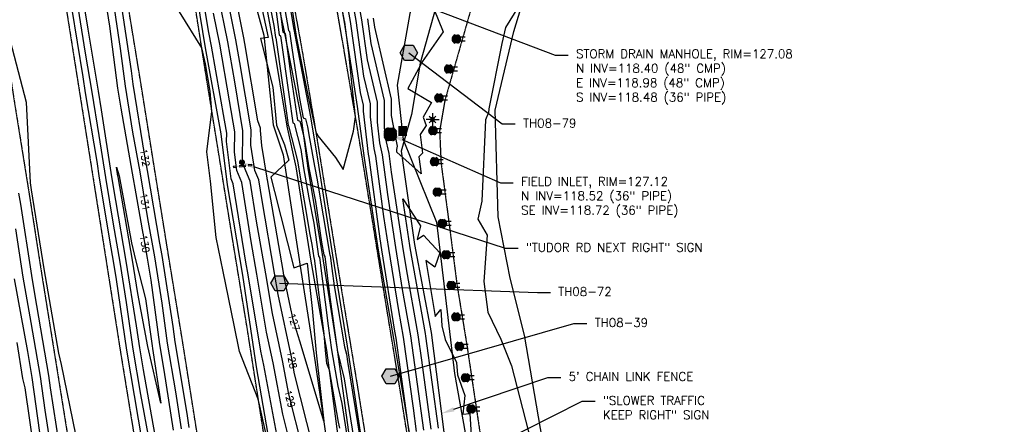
# Model space of a CAD drawing. Header units: feet. Extents: x 351431 to 355879, y 310968 to 329728.
# Tile 177 of 254: x 353139 to 353708, y 323771 to 324004. Entities that reach past the tile are written whole.
import ezdxf

# ---------------------------------------------------------------- set-up
doc = ezdxf.new("R2010")
doc.units = ezdxf.units.FT
doc.header["$MEASUREMENT"] = 0
doc.linetypes.add('D25', pattern=[0.375, 0.25, -0.125])
for name, color, linetype in [('ELIF', 153, 'LINKFENCE'), ('ELTCH-EG1', 253, 'Continuous'), ('ELTCN-EG1', 251, 'Continuous'), ('ELTNB-EG1', 55, 'Continuous'), ('ELTT', 3, 'Continuous'), ('ELYSP', 1, 'D25'), ('ELYSS', 2, 'Continuous'), ('ESFLP', 4, 'Continuous'), ('ESFS', 153, 'Continuous'), ('ESGH', 1, 'Continuous'), ('ESMask', 155, 'Continuous'), ('ESUD', 5, 'Continuous'), ('ESUE', 2, 'Continuous'), ('ETFS', 6, 'Continuous'), ('ETGH', 4, 'Continuous'), ('ETIF', 4, 'Continuous'), ('ETTC', 252, 'Continuous'), ('ETUD', 4, 'Continuous')]:
    doc.layers.add(name, color=color, linetype=linetype)
doc.styles.add('ANNO-TOPO', font='simplex.shx')
doc.styles.add('L80', font='simplex', dxfattribs={"height": 4})
doc.styles.add('ROMANSM', font='romansm.shx')
doc.linetypes.add('LINKFENCE', pattern='A,0.25,-0.08,0.25,-0.08,["X",ROMANSM,S=0.08,R=0,X=-0.004,Y=-0.04],-0.12', length=0.78)

# ---------------------------------------------------------------- blocks, each defined once
blk = doc.blocks.new('ESILLITE')
at = {"layer": 'ESMask'}
h = blk.add_hatch(color=256, dxfattribs=at)
edge = h.paths.add_edge_path()
edge.add_arc((0, 0), 0.0225, 0, 360)
for p, q in [((-0.016, 0.016), (-0.037, 0.037)), ((0, 0.075), (0, 0.022)), ((0.016, 0.016), (0.038, 0.038)), ((-0.023, 0), (-0.075, 0)), ((-0.016, -0.016), (-0.037, -0.037)), ((0, -0.023), (0, -0.075)), ((0.016, -0.016), (0.037, -0.037)), ((0.022, 0), (0.075, 0))]:
    blk.add_line(p, q)
for start, end in [(145.5453, 169.4253), (100.655, 124.235), (55.8359, 79.345), (10.5782, 34.5257), (190.7354, 214.1926), (235.503, 259.345), (280.655, 304.414), (325.7245, 349.2682)]:
    blk.add_arc((0, 0), 0.0225, start, end)
blk = doc.blocks.new('ESIPUBSIGN')
at = {"layer": 'ESMask'}
h = blk.add_hatch(color=256, dxfattribs=at)
edge = h.paths.add_edge_path()
edge.add_arc((0, 0), 0.03, 90, 450)
for p, q in [((-0.03, 0.105), (-0.045, 0.105)), ((-0.045, 0.105), (-0.045, 0.066)), ((-0.045, 0.038), (-0.045, -0.039)), ((-0.03, 0.105), (-0.03, 0.066)), ((-0.03, 0.038), (-0.03, -0.039)), ((-0.045, -0.067), (-0.045, -0.106)), ((-0.03, -0.106), (-0.045, -0.106)), ((-0.03, -0.067), (-0.03, -0.106))]:
    blk.add_line(p, q)
for start, end in [(144.2314, 216.3563), (17.9702, 107.0495), (253.5383, 340.7883)]:
    blk.add_arc((0, 0), 0.03, start, end)
blk.add_solid([(-0.045, -0.106), (-0.03, -0.106), (-0.045, 0.105), (-0.03, 0.105)], dxfattribs=at)
blk = doc.blocks.new('ESIELOUT')
for p, q in [((-0.043, 0.025), (0.1, 0.025)), ((0.1, -0.025), (-0.043, -0.025))]:
    blk.add_line(p, q)
for start, end in [(109.5043, 250.4953), (289.6904, 70.3091)]:
    blk.add_arc((0, 0), 0.05, start, end)
at = {"layer": 'ESMask', "const_width": 0.05}
blk.add_lwpolyline([(0.008, -0.024, 0.998377), (-0.008, 0.024, 1.001626), (0.008, -0.024, -0.622608)], format="xyb", dxfattribs=at)
at = {"layer": 'ESMask'}
for points in [[(0, 0), (-0.017, 0.047)], [(0.017, -0.047), (0, 0)]]:
    blk.add_lwpolyline(points, dxfattribs=at)
blk = doc.blocks.new('ESUDFI')
for p, q in [((-0.025, 0.012), (-0.012, 0.025)), ((-0.012, -0.012), (0.012, 0.012)), ((0.001, 0.038), (0.013, 0.051)), ((0.024, 0.024), (0.037, 0.037)), ((0.038, 0.001), (0.051, 0.014)), ((-0.051, -0.014), (-0.037, 0)), ((-0.037, -0.037), (-0.024, -0.024)), ((-0.013, -0.051), (0, -0.037)), ((0.013, -0.024), (0.025, -0.012))]:
    blk.add_line(p, q)
for radius, start, end in [(0.0787, 110, 160), (0.0525, 152.8055, 297.8903), (0.0525, 332.8055, 117.8903), (0.0787, 20, 70), (0.0787, 200, 250), (0.0787, 290, 340)]:
    blk.add_arc((0, 0), radius, start, end)
at = {"layer": 'ESMask', "const_width": 0.0787}
blk.add_lwpolyline([(-0.039, 0, 1), (0.039, 0, 1)], format="xyb", close=True, dxfattribs=at)
at = {"layer": 'ESMask', "color": 155}
blk.add_solid([(0.091, -0.018), (0.091, 0.096), (0.193, -0.018), (0.193, 0.096)], dxfattribs=at)
blk = doc.blocks.new('TH')
blk.add_hatch(color=256).paths.add_polyline_path([(-0.05, 0.087), (0.05, 0.087), (0.1, 0), (0.05, -0.087), (-0.05, -0.087), (-0.1, 0)])
for p, q in [((-0.1, 0), (-0.05, 0.087)), ((-0.05, -0.087), (-0.1, 0)), ((-0.05, 0.087), (0.05, 0.087)), ((0.05, 0.087), (0.1, 0)), ((0.1, 0), (0.05, -0.087)), ((0.05, -0.087), (-0.05, -0.087))]:
    blk.add_line(p, q)

msp = doc.modelspace()

# ---------------------------------------------------------------- linework, layer by layer
at = {"layer": 'ELIF', "flags": 128}
for points in [[(353110.38, 324938.63), (353116.29, 324908.37), (353124.28, 324863.08), (353132.33, 324822.08), (353140.36, 324777.81), (353148.44, 324735.08), (353158.31, 324683.93), (353166.9, 324634.57), (353175.42, 324589.05), (353183.44, 324543.69), (353192.55, 324493.76), (353199.73, 324456.14), (353210.29, 324398.49), (353217.04, 324361.44), (353226.23, 324312.11), (353234.53, 324268.15), (353241.15, 324225.34), (353250.32, 324180.76), (353259.63, 324130.26), (353267.41, 324088.16), (353275.97, 324041.83), (353285.13, 323992.61), (353293.43, 323942.5), (353298.47, 323919.12), (353307.06, 323865.8), (353316.3, 323813.4), (353323.15, 323760.62), (353331.15, 323714.26), (353338.94, 323666.21), (353347.86, 323609.35), (353358.01, 323548.78), (353365.87, 323500.71), (353375.13, 323445.75), (353383.15, 323398.35), (353390.57, 323350.68), (353399.52, 323296.79), (353407.61, 323240.76), (353415.09, 323201.77), (353423.17, 323148.1), (353431.96, 323094.65), (353441.3, 323036.84), (353447.07, 323002.32), (353456.63, 322939.16), (353464.01, 322890.13), (353471.35, 322834.46), (353477.53, 322784.54), (353483.18, 322731.36), (353489.82, 322668.48), (353495, 322612.99), (353499.66, 322561.14), (353503.94, 322504.73), (353505.62, 322487.81), (353509.39, 322437.08), (353512.9, 322397.33)], [(353635.43, 324271.86), (353602.05, 324284.36), (353579.99, 324286.65), (353530.03, 324285.88), (353485.13, 324285.15), (353465.88, 324284.62), (353455.76, 324284.49), (353445.21, 324247.17), (353436.12, 324214.79), (353425.7, 324177.64), (353414.43, 324137.36), (353402.87, 324095.28), (353394.84, 324067.14), (353382.25, 324021.71), (353370.35, 323978.96), (353365.3, 323949.29), (353359.37, 323928.11), (353367.03, 323874.38), (353376.71, 323823.49), (353384.02, 323766.13), (353391.26, 323721.75), (353399.04, 323672.58), (353407.18, 323620.58), (353416.96, 323559.43), (353424.48, 323510.23), (353433.91, 323451.17), (353439.49, 323416.25)]]:
    msp.add_lwpolyline(points, dxfattribs=at)
at = {"layer": 'ELTCH-EG1', "elevation": 130, "flags": 128}
msp.add_lwpolyline([(353368.23, 323766.48), (353366.4, 323779.85), (353360.7, 323820.92), (353357.98, 323836.28), (353352.25, 323871.94), (353349.42, 323890.41), (353344.66, 323925.3), (353343.76, 323929.65), (353341.61, 323948.07), (353341.58, 323955.57), (353337.9, 323971.49), (353333.41, 324003.5), (353330.5, 324019.52)], dxfattribs=at)
at = {"layer": 'ELTCN-EG1', "flags": 128}
for points, elevation in [([(353295.62, 324014.92), (353298.77, 323994.35), (353305.59, 323959.49), (353310.21, 323938.47), (353310.58, 323938.3), (353311.22, 323937.02), (353321.35, 323924.42), (353325.92, 323917.63), (353331.83, 323939.77), (353333, 323947.89), (353330.87, 323967.65), (353329.22, 323984.85), (353326.74, 324002.55), (353326.63, 324003.17), (353319.2, 324043.68)], 132), ([(353287.55, 323764.75), (353280.01, 323804.74), (353278.31, 323812.73), (353270.95, 323856.76), (353269.69, 323864.12), (353262.34, 323909.34), (353261.14, 323912.2), (353258.52, 323933.77), (353258.6, 323938.64), (353257.35, 323946.07), (353249.9, 323988.79), (353248.32, 323996.7), (353241.56, 324036.72)], 131), ([(353372.46, 323767.11), (353368.81, 323793.72), (353364.95, 323821.58), (353360.2, 323848.33), (353356.31, 323872.56), (353351.61, 323903.25), (353348.51, 323926.03), (353347.08, 323932.89), (353345.68, 323944.91), (353345.64, 323956.45), (353339.98, 323980.93), (353336.75, 324003.97), (353332.44, 324027.7)], 129), ([(353430.57, 324017.31), (353419.59, 323999.42), (353417.42, 323990.21), (353410.03, 323952.62), (353410.01, 323952.55), (353409.86, 323950.39), (353407.99, 323946.31), (353405.93, 323899.26), (353403.74, 323888.93), (353408.98, 323879.72), (353407.13, 323852.88), (353409.52, 323835.25), (353416.96, 323819.7), (353423.05, 323804.38), (353432.81, 323767.1), (353446.41, 323729.86)], 128), ([(353363.99, 323765.99), (353356.46, 323820.26), (353355.75, 323824.24), (353348.18, 323871.33), (353347.23, 323877.56), (353340.82, 323924.58), (353340.44, 323926.41), (353337.54, 323951.23), (353337.53, 323954.69), (353335.83, 323962.06), (353330.07, 324003.03), (353328.56, 324011.35)], 131), ([(353378.15, 324010.36), (353383.72, 323996.97), (353371.58, 323979.78), (353370.86, 323978.85), (353370.8, 323978.12), (353363.29, 323964.4), (353376.85, 323956.24), (353371.99, 323947.71), (353373.83, 323942.89), (353370.31, 323937.75), (353371.69, 323926.98), (353369.61, 323924.91), (353370.94, 323915.08), (353356.88, 323927.62), (353356.9, 323929.22), (353357.31, 323931), (353354.99, 323942.85), (353353.79, 323948.65), (353353.75, 323958.2), (353344.14, 323999.8), (353343.42, 324004.91)], 127), ([(353281.71, 323763), (353277.82, 323781.02), (353276.87, 323785.13), (353266.01, 323812.64), (353262.98, 323827.79), (353256.56, 323858.76), (353252.58, 323878.44), (353249.33, 323910.83), (353247.17, 323927.78), (353250.07, 323951.02), (353249.08, 323962.69), (353246.39, 323978.46), (353244.19, 323987.72), (353231.44, 324008.46)], 132), ([(353376.69, 323767.74), (353371.22, 323807.58), (353369.19, 323822.24), (353362.43, 323860.37), (353360.37, 323873.17), (353353.81, 323916.1), (353352.35, 323926.76), (353350.41, 323936.13), (353349.75, 323941.76), (353349.7, 323957.33), (353342.06, 323990.36), (353340.08, 324004.44)], 128), ([(353131.18, 324000.64), (353142.73, 323956.36), (353145.12, 323909.88), (353145.6, 323905.77), (353153.05, 323860.19), (353153.73, 323855.83), (353161.49, 323811.61), (353162.97, 323805.03), (353171.36, 323764.77)], 132), ([(353138.39, 323903.94), (353139.56, 323897.6), (353145.79, 323856.44), (353147.69, 323845.93), (353155.6, 323798.72), (353156.62, 323791.7), (353163.63, 323747.03)], 131), ([(353380.92, 323768.36), (353373.63, 323821.45), (353373.43, 323822.9), (353364.65, 323872.42), (353364.43, 323873.79), (353360.33, 323900.63), (353370.51, 323885.02), (353368.7, 323877.25), (353372.32, 323879.7), (353381.78, 323869.56), (353378.85, 323861.23), (353373.69, 323865.18), (353379.01, 323832.81), (353382.36, 323836.75), (353382.9, 323827.4), (353384.85, 323819.53), (353391.29, 323806.24), (353391.91, 323799.18), (353396.08, 323787.18), (353394.97, 323776.48), (353399.09, 323776.76), (353399.79, 323764.33)], 127), ([(353135.93, 323854.48), (353143.46, 323812.6), (353145.98, 323797.62), (353150.57, 323765.94), (353153.68, 323746.09), (353159.89, 323715.62), (353162.7, 323700.46), (353168.08, 323667.79), (353170.8, 323651.32), (353177.74, 323615.27), (353179.72, 323602.19), (353182.63, 323574.96), (353185.76, 323555.79), (353191.37, 323527.28), (353194.3, 323508.01), (353197.5, 323489.71), (353200.99, 323461.24), (353206.3, 323431.08), (353209.03, 323414.77), (353211.66, 323396.09), (353213.99, 323381.1), (353220.27, 323375.6), (353222.22, 323365.45)], 129), ([(353137.41, 323817.84), (353140.64, 323796.95), (353140.88, 323796.16), (353141.94, 323791.69), (353147.54, 323753.06)], 128)]:
    msp.add_lwpolyline(points, dxfattribs=dict(at, elevation=elevation))
at = {"layer": 'ELTNB-EG1'}
msp.add_polyline3d([(353550.87, 323360.48, 127.19), (353549.23, 323381.04, 127.39), (353545.65, 323400.29, 127.16), (353545.57, 323401.63, 127.06), (353545.5, 323402.32, 127.57), (353541.82, 323419.98, 128.96), (353507.37, 323445.43, 129.52), (353498.34, 323473.11, 130.71), (353469.51, 323639.62, 128.28), (353448.5, 323717.78, 127.94), (353439.78, 323768.09, 128.19), (353430.65, 323821.97, 128.32), (353422.3, 323854.88, 128.48), (353415.35, 323890.32, 128.18), (353413.68, 323951.8, 128.1), (353424.5, 323997.16, 128.15), (353438.66, 324044.17, 127.8)], dxfattribs=at)
at = {"layer": 'ELTT', "flags": 128}
for points in [[(353199.73, 324456.14), (353205.33, 324409.59), (353212.59, 324361.05), (353224.55, 324316.25), (353244.83, 324193.79), (353256.45, 324136.93), (353261.92, 324087.24), (353267.97, 324039.53), (353280, 323995.05), (353285.51, 323943.39), (353291.17, 323926.12), (353301.35, 323859.23), (353308.86, 323811.48), (353316.49, 323760.16), (353324.9, 323711.34), (353332.96, 323662.51), (353339.91, 323612.87), (353352.41, 323549.98), (353362.03, 323496.64), (353366.43, 323443.01), (353371.18, 323388.93), (353382.15, 323347.28)], [(353199.73, 324456.14), (353217.27, 324398.5), (353226.32, 324347.37), (353237.89, 324312.15), (353242.41, 324267.3), (353250.24, 324223.65), (353260.14, 324179.88), (353259.63, 324130.26), (353276.44, 324087.64), (353281.88, 324043.27), (353291.75, 323997.3), (353301.54, 323947.14), (353305.45, 323918.36), (353313.7, 323868.5), (353322.42, 323813.78), (353329.52, 323761.76), (353337.36, 323715.21), (353345.59, 323667.69), (353354.35, 323610.41), (353364.8, 323552.58), (353371.82, 323501.43), (353380.26, 323445.04), (353389.02, 323400.58), (353396.93, 323350.94)], [(353449.76, 324280.32), (353432.59, 324264.63), (353414.75, 324217.6), (353402.02, 324175.35), (353395.17, 324131.1), (353386.7, 324083.34), (353378.76, 324050.34), (353364.31, 324007.53), (353357.06, 323966.33), (353360.48, 323934.85), (353379.71, 323887.14), (353390.12, 323799.86), (353396.29, 323765.62), (353386.1, 323761.19)]]:
    msp.add_lwpolyline(points, dxfattribs=at)
at = {"layer": 'ELYSP', "flags": 128}
for points in [[(351862.52, 329554.66), (351868.48, 329538.31), (351869.42, 329535.95), (351870.63, 329533.34), (351871.84, 329531.02), (351898.68, 329481.43), (351924.63, 329434.28), (351928.34, 329428.36), (351931.88, 329424.34), (351933, 329422.54), (351952.19, 329389.41), (351978.48, 329342.28), (352004.81, 329294.75), (352030.84, 329247.33), (352060.63, 329194.08), (352086.79, 329146.62), (352116.65, 329092.67), (352140.95, 329048.32), (352164.81, 329004.89), (352188.15, 328962.14), (352212.85, 328916.49), (352228.2, 328887.95), (352236.33, 328872.41), (352258.49, 328829.36), (352280.54, 328783.38), (352290.03, 328762.79), (352309.71, 328719.23), (352329.72, 328673.69), (352349.1, 328626.81), (352367.07, 328581.15), (352373.57, 328564.01), (352390.32, 328517.88), (352406.22, 328471.17), (352421.7, 328424.27), (352436.86, 328376.11), (352450.25, 328329.8), (352462.61, 328281.12), (352475.09, 328231.87), (352486.25, 328185.11), (352496.74, 328135.09), (352505.62, 328086.27), (352514.54, 328033.94), (352521.76, 327989.77), (352531.3, 327933.73), (352538.7, 327889.39), (352547.72, 327833.41), (352554.93, 327789.91), (352563.81, 327734.73), (352571.11, 327689.55), (352579.84, 327635.26), (352587.38, 327589.57), (352596.28, 327533.25), (352603.29, 327489.34), (352612.56, 327432.99), (352619.66, 327389.61), (352628.79, 327333.57), (352636.36, 327289.78), (352645.14, 327234.58), (352652.62, 327189.46), (352661.63, 327134.08), (352668.69, 327089.35), (352675.89, 327044.48), (352682.73, 327000.59), (352686.56, 326976.32), (352694.26, 326927.21), (352698.66, 326895.64), (352706.97, 326847.16), (352714.25, 326799.55), (352722.48, 326747.2), (352729.75, 326701.34), (352737.97, 326649.53), (352746.56, 326595.61), (352754.07, 326548.63), (352762.09, 326498.76), (352770.28, 326448.66), (352778.28, 326399.02), (352786.42, 326348.21), (352794.41, 326298.89), (352802.47, 326248.63), (352810.51, 326199.31), (352818.65, 326148.92), (352826.64, 326099.4), (352835.05, 326048.43), (352843, 325999.3), (352851.33, 325946.41), (352858.97, 325899.03), (352867.02, 325848.86), (352874.94, 325799.46), (352883.36, 325747.23), (352891.16, 325699.21), (352899.48, 325647.1), (352907.27, 325599.21), (352915.42, 325548.05), (352923.22, 325499.12), (352931.65, 325447.72), (352940.42, 325398.62), (352949.15, 325347.91), (352957.47, 325299.11), (352966.11, 325246.23), (352973.26, 325199.22), (352981.71, 325147.47), (352989.51, 325099.49), (352994.9, 325068.59), (353000.4, 325032.81), (353006.91, 324993.6), (353012.12, 324957.22), (353021.58, 324898.88), (353029.63, 324849.76), (353037.69, 324799.9), (353045.8, 324751.02), (353054.11, 324701.43), (353062.02, 324652.29), (353070.04, 324602.96), (353077.96, 324553.87), (353085.91, 324505.09), (353094.14, 324454.84), (353102.2, 324406.14), (353110.06, 324356.36), (353118.02, 324307.22), (353125.92, 324257.7), (353133.91, 324207.71), (353141.65, 324159.13), (353149.64, 324109.53), (353157.86, 324060.15), (353165.85, 324010.86), (353173.75, 323961.19), (353181.54, 323912.02), (353189.31, 323862.86), (353197.18, 323812.79), (353205.17, 323763.84), (353213.16, 323713.91), (353220.85, 323664.89), (353228.93, 323615.88), (353236.82, 323566.31), (353244.93, 323517.07), (353252.73, 323467.46), (353260.77, 323417.72), (353268.41, 323368.86), (353276.49, 323319.6), (353284.34, 323270.41), (353292.33, 323221.36), (353299.99, 323171.68), (353307.93, 323122.47), (353316.1, 323072.76), (353323.86, 323023.29), (353332.53, 322971.2), (353340.22, 322922.22), (353347.13, 322874.57), (353353.74, 322823.54), (353359.62, 322773.77), (353365.17, 322724.35), (353370.3, 322674.05), (353375.32, 322625.03), (353379.87, 322575.18), (353384.18, 322525.33), (353387.85, 322475.76), (353391.39, 322426.12), (353394.47, 322376.08), (353397.29, 322326.88), (353399.17, 322276.61), (353401.08, 322227.34), (353402.1, 322175.29), (353403.06, 322127.63), (353403.66, 322075.2), (353403.64, 322026.39), (353403.67, 321975.84), (353403.97, 321926.36), (353403.89, 321875.83), (353404, 321870.12), (353405.85, 321868.24), (353409.01, 321827.04), (353412.79, 321812.81), (353417.65, 321807.44), (353422.66, 321811.83), (353426.67, 321827.75), (353429.86, 321842.46), (353429.64, 321876.49), (353429.54, 321926.15), (353429.75, 321976.4), (353429.79, 322027.56), (353429.97, 322076.64), (353429.72, 322128.27), (353429.25, 322177.1), (353428.85, 322227.79), (353428.22, 322277.97), (353427.15, 322328.04), (353425.56, 322378.43), (353423.62, 322427.85), (353421.45, 322478.53), (353418.44, 322525.97), (353414.47, 322578.5), (353410.55, 322629.29), (353406.58, 322678.66), (353401.12, 322728.54), (353395.2, 322777.93), (353389.23, 322827.82), (353382.69, 322878.03), (353375.18, 322928.17), (353367.76, 322976.62), (353359.81, 323029.14), (353352.32, 323077.72), (353344.64, 323128.12), (353336.86, 323177.53), (353329.17, 323226.11), (353321.25, 323275.45), (353313.08, 323325.09), (353304.98, 323374.58), (353296.9, 323424.28), (353289.12, 323472.69), (353281.01, 323522.56), (353272.96, 323571.98), (353264.82, 323621.91), (353256.83, 323670.94), (353248.87, 323720.32), (353240.85, 323769.6), (353233.06, 323818.82), (353224.88, 323868.78), (353216.97, 323917.79), (353209, 323967.62), (353201.01, 324016.34), (353192.87, 324065.93), (353184.88, 324115.09), (353176.89, 324164.41), (353168.84, 324213.83), (353160.97, 324263.08), (353152.94, 324312.58), (353144.91, 324361.58), (353136.98, 324411.25), (353129.01, 324459.9), (353120.97, 324509.72), (353111.8, 324559.29), (353103.71, 324608.2), (353096.64, 324657.7), (353088.4, 324707.05), (353080.52, 324756.9), (353072.54, 324806.18), (353064.63, 324854.91), (353056.29, 324905.17), (353046.88, 324963), (353040.5, 325001.65), (353034.51, 325038.43), (353032.08, 325056.91), (353025.4, 325088.03), (353026.74, 325090.76), (353025.08, 325099.84), (353017.26, 325149.09), (353009.07, 325199.67), (353001.18, 325249.31), (352992.9, 325300.49), (352985.13, 325349.2), (352977.11, 325399.98), (352969.08, 325449.2), (352960.89, 325500.26), (352953.27, 325549.21), (352944.97, 325600.34), (352937.08, 325649), (352928.75, 325700.88), (352920.89, 325749.35), (352912.73, 325800.14), (352904.9, 325849.4), (352896.71, 325900.39), (352888.84, 325949.1), (352880.4, 326000.29), (352872.64, 326049.08), (352864.39, 326099.28), (352856.34, 326149.02), (352848.26, 326199.2), (352840.19, 326249.08), (352832.22, 326298.89), (352824.01, 326349.18), (352815.93, 326399.61), (352807.57, 326449.38), (352799.67, 326499.18), (352791.56, 326549.6), (352782.84, 326599.22), (352774.42, 326655.56), (352766.72, 326704.51), (352759.08, 326752.71), (352751.12, 326803.37), (352743.48, 326851.72), (352736.98, 326891.46), (352731.78, 326926.57), (352723.7, 326979.14), (352719.25, 327005.2), (352712.08, 327050.01), (352704.85, 327094.46), (352697.35, 327139.97), (352688.23, 327195.49), (352680.89, 327240.25), (352672.13, 327294.7), (352664.68, 327340.33), (352655.67, 327395.92), (352648.53, 327439.83), (352639.52, 327495.27), (352632.47, 327539.74), (352623.57, 327595.47), (352616.32, 327639.82), (352607.25, 327696.56), (352600.2, 327740.15), (352591.08, 327795.89), (352583.74, 327839.91), (352574.34, 327896.71), (352567.07, 327939.86), (352557.56, 327996.32), (352550.22, 328040.19), (352541.44, 328091.31), (352531.4, 328143.34), (352531.45, 328143.34), (352520.62, 328192.63), (352509.03, 328240.63), (352496.55, 328290.59), (352483.55, 328339.04), (352470.58, 328386.05), (352455.86, 328435.02), (352438.97, 328481.36), (352424.2, 328530.36), (352407.62, 328575.42), (352400.09, 328594.71), (352382.61, 328639.43), (352363.23, 328687.59), (352344.26, 328731.71), (352323.27, 328778.58), (352313.92, 328797.66), (352289.67, 328845.52), (352266.59, 328888.4), (352258.52, 328902.89), (352241.23, 328932.66), (352222.63, 328964.17), (352215.23, 328975.86), (352188.32, 329018), (352161.34, 329060.22), (352134.23, 329102.69), (352100.69, 329155.16), (352074.93, 329201.67), (352045.48, 329255.23), (352019.65, 329301.99), (351992.93, 329350.38), (351967.17, 329397.28), (351942.01, 329443.17), (351916.49, 329489.9), (351902.82, 329514.6), (351891.6, 329531.22), (351884.34, 329540.62), (351870.15, 329558.58, 1.1946), (351862.45, 329554.85)], [(353068.78, 325081.2), (353059.79, 325130.82), (353054.34, 325155.7), (353050.44, 325180.1), (353042.67, 325229.05), (353034.75, 325278.39), (353026.9, 325327.68), (353018.78, 325377.2), (353010.76, 325426.96), (353002.8, 325475.92), (353002.27, 325480.56), (353003.09, 325490.02), (352999.17, 325526.21), (352995.92, 325576.57), (352992.11, 325626.32), (352988.61, 325676.13), (352985.03, 325726.54), (352981.58, 325776.61), (352978.35, 325826.48), (352975.51, 325876.67), (352973.38, 325926.93), (352972.55, 325977.71), (352973.45, 326028.64), (352976.27, 326079.44), (352980.56, 326131.21), (352986.11, 326182.56), (352992.85, 326233.84), (352998.89, 326285.84), (353001.66, 326310.07), (353003.03, 326310.18), (353003.26, 326292.83), (353003.37, 326281.97), (353001.14, 326233.1), (352999.43, 326189.08), (352997.03, 326142.19), (352994.25, 326087.03), (352993.07, 326061.77), (352992.64, 326051.58), (352992.11, 326037.31), (352991.6, 326021.32), (352991.39, 326013.91), (352991.22, 326006.55), (352991.1, 325999.01), (352991.03, 325991.05), (352991.02, 325986.83), (352991.04, 325978.9), (352991.11, 325971.5), (352991.23, 325964.39), (352991.4, 325957.34), (352991.97, 325938.45), (352992.25, 325931.14), (352992.61, 325923.15), (352993.36, 325908.17), (352993.86, 325899.19), (352997.17, 325850.58), (353000.97, 325801.36), (353004.35, 325753.19), (353007.68, 325705.72), (353010.79, 325657.89), (353014.16, 325608.78), (353017.99, 325560.75), (353020.5, 325533.13, 0.019742), (353041.98, 325394.4), (353050.75, 325346.25), (353059.79, 325297.37), (353068.79, 325249.36), (353077.56, 325201.69), (353086.07, 325149.74), (353088.55, 325129.46), (353092.31, 325102.76), (353096.48, 325085), (353104.39, 325048.38), (353109.53, 325018.68), (353116.21, 324982.77), (353123.93, 324941.8), (353129.71, 324892.6), (353132.8, 324872.3), (353134.34, 324872.41), (353136.09, 324863.13), (353147.48, 324817.06), (353152.51, 324795.67), (353161.67, 324747.67), (353170, 324702.8), (353178.77, 324656.31), (353187.4, 324609.65), (353195.85, 324563.27), (353205.07, 324513.34), (353214.27, 324462.79), (353223.23, 324413.12), (353232.99, 324360.56), (353250.73, 324265.13), (353259.17, 324218.85), (353268.13, 324171.77), (353276.65, 324124.79), (353285.47, 324077.76), (353293.95, 324031.48), (353302.49, 323984.28), (353310.47, 323936.95), (353318.29, 323888.82), (353325.95, 323841.56), (353334.12, 323792.31), (353341.76, 323744.49), (353349.73, 323695.02), (353357.43, 323647.08), (353365.4, 323599.43), (353373.15, 323550.72), (353381.2, 323501.59), (353388.84, 323454.49), (353399.2, 323390.87), (353410.28, 323322.51), (353417.6, 323276.23), (353425.14, 323230.22), (353432.57, 323183.84), (353440.2, 323137.07), (353448.12, 323088.05), (353455.71, 323041.02), (353463.12, 322993.83), (353470.96, 322944.85), (353478.27, 322897.22), (353484.98, 322850.84), (353491.09, 322801.36), (353496.36, 322753.95), (353501.83, 322704.77), (353506.3, 322657.8), (353510.57, 322609.66), (353514.32, 322562.73), (353517.81, 322514.83), (353520.96, 322466.74), (353523.51, 322418.8), (353525.99, 322369.56), (353527.84, 322321.58), (353528.76, 322269.65), (353528.65, 322264.45), (353528.47, 322260.28), (353528.47, 322257.33), (353527.09, 322256.26), (353523.97, 322256.26), (353517.57, 322284.24), (353507.9, 322334.86), (353500.43, 322385.89), (353491.89, 322434.59), (353488.54, 322458.93), (353485.4, 322482.66), (353479.36, 322532.79), (353473.51, 322583.14), (353467.03, 322633.57), (353461.38, 322683.92), (353455.52, 322734.27), (353449.09, 322784.68), (353442.31, 322834.79), (353435.57, 322884.94), (353427.88, 322934.95), (353419.42, 322984.86), (353410.46, 323034.56), (353401.35, 323086.61), (353392.2, 323135.54), (353383.33, 323184.95), (353373.87, 323234.02), (353364.31, 323283.05), (353354.41, 323331.93), (353348.5, 323363.57), (353344.76, 323367.5), (353342.65, 323380.92), (353334.29, 323430.04), (353326.53, 323479.39), (353318.55, 323528.73), (353310.72, 323578.35), (353302.19, 323627.72), (353294.27, 323676.82), (353286.12, 323726.37), (353278.35, 323775.69), (353270.58, 323825.27), (353262.48, 323874.41), (353254.51, 323923.75), (353246.53, 323972.83), (353238.74, 324022.49), (353230.63, 324071.67), (353222.6, 324121.3), (353214.67, 324170.3), (353206.62, 324219.71), (353198.6, 324269.29), (353190.62, 324318.34), (353182.5, 324367.93), (353174.3, 324417.22), (353165.9, 324466.71), (353157.98, 324515.64), (353150.25, 324564.91), (353142.21, 324614.87), (353134.71, 324663.85), (353126.9, 324713.6), (353119.01, 324762.71), (353110.65, 324812.5), (353103.09, 324861.78), (353094.88, 324911.03), (353086.02, 324968.36), (353081.67, 324997.73), (353073.97, 325043.93), (353068.78, 325081.2)], [(353545.65, 323400.29), (353505.1, 323393.84), (353473.86, 323388.85), (353448.2, 323384.88), (353443.58, 323384.16), (353441.87, 323383.93), (353433, 323383.71), (353428.19, 323386.88), (353422.88, 323395.03), (353412.6, 323457.73), (353404.87, 323505.22), (353396.95, 323553.85), (353389.3, 323602.93), (353381.33, 323650.15), (353373.49, 323698.69), (353365.62, 323747.43), (353357.89, 323795.86), (353349.76, 323845.2), (353342.04, 323892.81), (353334.32, 323940.21), (353326.11, 323988.22), (353317.87, 324035.32), (353309.12, 324082.16), (353300.51, 324128.42), (353291.68, 324176.45), (353283.02, 324222.74), (353274.27, 324268.67, -0.336737), (353316.23, 324305.4), (353324.78, 324305.57), (353372.2, 324306.01), (353419, 324306.14), (353465.14, 324305.84), (353510.49, 324304.66), (353552.66, 324305.15), (353599.16, 324300.12), (353599.64, 324300.13), (353635.15, 324289.34), (353663.16, 324271.76), (353707.72, 324231.26)]]:
    msp.add_lwpolyline(points, format="xyb", dxfattribs=at)
for points in [[(352984.21, 324894.24), (352992.52, 324843.71), (353000.45, 324794.7), (353008.54, 324745.37), (353016.78, 324695.86), (353024.83, 324646.53), (353032.83, 324597.26), (353040.9, 324547.4), (353048.98, 324498.35), (353057.05, 324449.37), (353065.11, 324399.81), (353073.08, 324350.47), (353080.87, 324301.15), (353088.82, 324251.58), (353096.66, 324202.37), (353104.52, 324153.36), (353112.56, 324104.05), (353120.32, 324054.79), (353128.53, 324004.88), (353136.12, 323955.53), (353144.11, 323906.01), (353151.85, 323856.49), (353159.79, 323807.19), (353167.71, 323757.88), (353175.4, 323708.71), (353183.41, 323659.29), (353191.43, 323609.73), (353199.33, 323560.72), (353207.21, 323511.65), (353215.3, 323461.83), (353223.03, 323412.47), (353231.18, 323363.28), (353239.08, 323313.56), (353246.97, 323264.24), (353254.78, 323214.9), (353262.77, 323165.39), (353270.77, 323116.16), (353278.65, 323066.75), (353286.53, 323017.6), (353287.39, 323010.17), (353286.96, 322964.83), (353289.74, 322915.05), (353293.09, 322865.36), (353294.22, 322815.85), (353295.51, 322766.33), (353297.43, 322717), (353299.01, 322667.59), (353300.37, 322618.43), (353301.75, 322569.21), (353303.58, 322520.04), (353304.54, 322470.94), (353305.74, 322422.17), (353305.56, 322388.55), (353305.06, 322388.54), (353299.28, 322387.59), (353297.35, 322389.85), (353294.18, 322443.37), (353290.91, 322495.83), (353287.45, 322546.86), (353282.98, 322598.95), (353278.21, 322649.69), (353273.37, 322699.14), (353267.41, 322750.32), (353261.16, 322800.27), (353254.24, 322851.15), (353246.93, 322901.67), (353239.23, 322951.31), (353231.45, 323000.74), (353223.11, 323052.85), (353214.76, 323104.49), (353206.63, 323155.75), (353198.47, 323206.33), (353191.34, 323255.07), (353187.17, 323283.02), (353190.78, 323284.64), (353185.17, 323304.72), (353180.19, 323320.31), (353174.53, 323355.44), (353166.34, 323406.76), (353158.17, 323457.72), (353149.84, 323509.21), (353141.34, 323562.21), (353133.19, 323613.4), (353124.76, 323665.19), (353116.29, 323717.16), (353108.1, 323768.67), (353099.98, 323819.82), (353091.82, 323871.3), (353083.14, 323925.24), (353074.41, 323979.03), (353066.06, 324031.83), (353057.75, 324083.35), (353049.19, 324136.92), (353040.61, 324189.48), (353031.78, 324241.31), (353024.64, 324289.83), (353016.5, 324341.11), (353008.44, 324391.52), (353000.27, 324442.06), (352991.66, 324494.86), (352983.32, 324545.65), (352974.72, 324598.45), (352966.55, 324649.57), (352957.79, 324704.09), (352948.99, 324759.74), (352940.87, 324812.43), (352935.12, 324849.1), (352934.31, 324859.22), (352933.8, 324871.86), (352932.07, 324889.05), (352925.95, 324916.75), (352922.15, 324940.49), (352916.03, 324979.33), (352909.12, 325019.99), (352901.28, 325070), (352892.97, 325122.86), (352884.56, 325175.29), (352876.23, 325226.6), (352868.01, 325279.24), (352858.95, 325330.37), (352846.81, 325400.48), (352838.11, 325454.47), (352829.09, 325509.39), (352820.44, 325561.85), (352812.42, 325613.94), (352805.56, 325665.83), (352800.29, 325713.74), (352797.31, 325761.29), (352791.48, 325854.23), (352786.83, 325905.82), (352780.9, 325959.93), (352778.48, 325980.88), (352777.45, 325991.16), (352777.56, 325995.61), (352778.61, 325998.74), (352780.86, 325999.62), (352784.24, 325998.78), (352797.22, 325949.41), (352806.48, 325899.94), (352815.96, 325850.93), (352824.47, 325801.87), (352832.78, 325752.64), (352841.47, 325703.34), (352850, 325653.98), (352858.54, 325604.91), (352867.2, 325555.64), (352876.16, 325506.56), (352885.42, 325456.49), (352893.87, 325407.59), (352902.48, 325358.35), (352913.41, 325309.51), (352921.77, 325259.53), (352930.62, 325210.85), (352939.01, 325161.57), (352947.12, 325112.25), (352950.73, 325092.7), (352956.24, 325063.14), (352962.32, 325026.93), (352967.87, 324988.97), (352974.51, 324950.14), (352984.21, 324894.24)], [(353472.92, 324112.71), (353444.36, 324119.2), (353432.85, 324118.87), (353425.12, 324111.36), (353410.98, 324060.8), (353399.26, 324008.73), (353384.83, 323958.22), (353384.65, 323957.7), (353381.57, 323939.91), (353382.38, 323921.6), (353386.96, 323886.92), (353391.64, 323850.85), (353397.28, 323816.44), (353405.26, 323763.15), (353413.89, 323709.71), (353421.47, 323655.99), (353426.05, 323632.65), (353469.51, 323639.62)]]:
    msp.add_lwpolyline(points, dxfattribs=at)
at = {"layer": 'ELYSS', "flags": 128}
for points in [[(353279.17, 324270.28), (353282.77, 324230.56), (353291.35, 324185.66), (353302.54, 324138.08), (353309.75, 324093.3), (353318.29, 324048.83), (353326.47, 324002.52), (353334.04, 323953.94), (353338.01, 323924.05), (353346.11, 323871.01), (353354.97, 323820.03), (353363.96, 323765.85), (353371.16, 323719.44), (353379.33, 323669.64), (353388, 323617.45), (353398.59, 323557.79), (353407.2, 323507.33), (353414.8, 323450.24), (353421.52, 323411.34), (353429.67, 323395.14)], [(353289.71, 324043.95), (353297.29, 323998.37), (353307.03, 323947.92), (353311.67, 323920.1), (353319.74, 323868.15), (353328.15, 323815.7), (353336.24, 323762.13), (353343.94, 323716.16), (353352.81, 323668.22), (353361.15, 323612.74), (353371.35, 323555.19), (353377.5, 323502.91), (353386.67, 323446.11), (353394.8, 323401.2), (353403.72, 323351.72)], [(353238.28, 324036.16), (353246.17, 323987.85), (353255.27, 323938.21), (353258.85, 323908.83), (353267.7, 323856.53), (353275.55, 323803.67), (353284.22, 323753.48), (353291.91, 323707.18), (353299.65, 323658.52), (353308.69, 323606.79), (353317.54, 323545.95), (353327.79, 323491.23), (353336.62, 323439.28), (353346.37, 323385.62), (353356.19, 323340.13)]]:
    msp.add_lwpolyline(points, dxfattribs=at)
at = {"layer": 'ETFS', "linetype": 'ByBlock', "lineweight": -2}
for p, q in [((353419.42, 323872.15), (353426.92, 323872.15)), ((353463.89, 323783.85), (353471.39, 323783.85))]:
    msp.add_line(p, q, dxfattribs=at)
msp.add_lwpolyline([(353274.61, 323919.2), (353419.42, 323872.15)], dxfattribs=at)
at = {"layer": 'ETFS'}
msp.add_solid([(353274.23, 323918.01), (353267.48, 323921.52), (353275, 323920.39)], dxfattribs=at)
at = {"layer": 'ETGH', "linetype": 'ByBlock', "lineweight": -2}
for p, q in [((353417.77, 323943.85), (353425.27, 323943.85)), ((353438.1, 323846.63), (353445.6, 323846.63)), ((353459.15, 323828.76), (353466.65, 323828.76))]:
    msp.add_line(p, q, dxfattribs=at)
for points in [[(353363.78, 323984.9), (353417.77, 323943.85)], [(353289.04, 323851.96), (353438.1, 323846.63)], [(353353.23, 323798.32), (353459.15, 323828.76)]]:
    msp.add_lwpolyline(points, dxfattribs=at)
at = {"layer": 'ETIF', "linetype": 'ByBlock', "lineweight": -2}
msp.add_line((353444.1, 323797.68), (353451.6, 323797.68), dxfattribs=at)
msp.add_lwpolyline([(353389.76, 323779.22), (353444.1, 323797.68)], dxfattribs=at)
at = {"layer": 'ETIF'}
msp.add_solid([(353390.16, 323778.04), (353382.66, 323776.81), (353389.36, 323780.41)], dxfattribs=at)
at = {"layer": 'ETUD', "linetype": 'ByBlock', "lineweight": -2}
for p, q in [((353448.39, 323983.47), (353455.89, 323983.47)), ((353416.65, 323909.92), (353424.15, 323909.92))]:
    msp.add_line(p, q, dxfattribs=at)
for points in [[(353366.56, 324014.54), (353448.39, 323983.47)], [(353360, 323934.88), (353416.65, 323909.92)]]:
    msp.add_lwpolyline(points, dxfattribs=at)
at = {"layer": 'ETUD'}
msp.add_solid([(353359.49, 323933.74), (353353.13, 323937.9), (353360.5, 323936.02)], dxfattribs=at)

# ---------------------------------------------------------------- block references
at = {"layer": 'ESFLP', "xscale": 50, "yscale": 50, "zscale": 50}
msp.add_blockref('ESILLITE', (353377.48, 323946.41), dxfattribs=at)
at = {"layer": 'ESFS', "xscale": 50.00000000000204, "yscale": 50.00000000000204, "zscale": 50.00000000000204, "rotation": 96.17495440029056}
msp.add_blockref('ESIPUBSIGN', (353267.48, 323921.52), dxfattribs=at)
at = {"layer": 'ESGH', "xscale": 50, "yscale": 50, "zscale": 50}
for p in [(353363.78, 323984.9), (353289.04, 323851.96), (353353.23, 323798.32)]:
    msp.add_blockref('TH', p, dxfattribs=at)
at = {"layer": 'ESUD', "xscale": 50, "yscale": 50, "zscale": 50}
msp.add_blockref('ESUDFI', (353353.13, 323937.9), dxfattribs=at)
at = {"layer": 'ESUE', "xscale": 50, "yscale": 50, "zscale": 50}
for p in [(353391.29, 323992.85), (353386.83, 323975.57), (353381.21, 323958.86), (353377.75, 323939.95), (353378.66, 323922.08), (353380.28, 323904.55), (353383.16, 323886.46), (353385.32, 323868.4), (353388.3, 323850.7), (353391.03, 323832.56), (353392.98, 323815.57), (353396.59, 323797.42), (353399.75, 323779.38)]:
    msp.add_blockref('ESIELOUT', p, dxfattribs=at)

# ---------------------------------------------------------------- texts
at = {"layer": 'ETFS', "char_height": 5, "attachment_point": 1, "style": 'ANNO-TOPO'}
for s, insert in [('"TUDOR RD NEXT RIGHT" SIGN', (353431.42, 323875.15)), ('"SLOWER TRAFFIC \\PKEEP RIGHT" SIGN', (353475.89, 323786.85))]:
    msp.add_mtext(s, dxfattribs=dict(at, insert=insert))
at = {"layer": 'ETGH', "char_height": 5, "attachment_point": 1, "style": 'ANNO-TOPO'}
for s, insert in [('TH08-79', (353429.77, 323946.85)), ('TH08-72', (353450.1, 323849.63)), ('TH08-39', (353471.15, 323831.76))]:
    msp.add_mtext(s, dxfattribs=dict(at, insert=insert))
at = {"layer": 'ETIF', "insert": (353456.1, 323800.68), "char_height": 5, "attachment_point": 1, "style": 'ANNO-TOPO'}
msp.add_mtext("5' CHAIN LINK FENCE", dxfattribs=at)
at = {"layer": 'ETUD', "char_height": 5, "attachment_point": 1, "style": 'ANNO-TOPO'}
for s, insert in [('STORM DRAIN MANHOLE, RIM=127.08\\PN INV=118.40 (48" CMP) \\PE INV=118.98 (48" CMP)\\PS INV=118.48 (36" PIPE)', (353460.39, 323986.81)), ('FIELD INLET, RIM=127.12\\PN INV=118.52 (36" PIPE)\\PSE INV=118.72 (36" PIPE)', (353428.65, 323913.25))]:
    msp.add_mtext(s, dxfattribs=dict(at, insert=insert))

# ---------------------------------------------------------------- next in the draw order: texts
at = {"layer": 'ETTC', "char_height": 4, "attachment_point": 5, "style": 'L80', "bg_fill": 3, "box_fill_scale": 1.2, "bg_fill_color": 256}
for s, insert, rotation, bg_fill_transparency in [('{132}', (353211.35, 323924.34, 132), 280.0064, 237), ('{131}', (353211.31, 323898.82, 131), 279.6511, 242), ('{130}', (353211.26, 323874.71, 130), 280.2095, 247), ('{127}', (353297.45, 323829.55, 127), 287.4163, 287), ('{128}', (353296.28, 323807.79, 128), 280.6736, 292), ('{129}', (353295.08, 323785.31, 129), 284.2363, 297)]:
    msp.add_mtext(s, dxfattribs=dict(at, insert=insert, rotation=rotation, bg_fill_transparency=bg_fill_transparency))

# ---------------------------------------------------------------- next in the draw order: linework, layer by layer
at = {"layer": 'ELTCH-EG1', "elevation": 130, "flags": 128}
for points in [[(353287.82, 324022.77), (353291.11, 323996.85), (353292.32, 323996.02), (353295.54, 323973.06), (353299.52, 323945.98), (353300.91, 323945.48), (353303.41, 323935.75), (353305.6, 323921.1), (353306.08, 323918.53), (353309.89, 323899.18), (353313.42, 323875.64), (353314.64, 323868.45), (353315.25, 323867.32), (353318.22, 323843.91), (353322.35, 323813.77), (353322.42, 323813.36), (353326.43, 323796.77), (353329.07, 323779.65), (353331.96, 323761.89)], [(353217.08, 323765.33), (353210.52, 323802.06), (353208.38, 323814.61), (353206.51, 323827.44), (353200.6, 323864.73), (353194.54, 323899.76), (353192.26, 323913.41), (353186.32, 323952.06), (353184.54, 323962.75), (353178.64, 323998.52), (353176.56, 324011.45)], [(353188.82, 324013.64), (353190.85, 324000.21), (353195.55, 323964.58), (353197.41, 323953.07), (353204.04, 323915.5), (353206.07, 323903.52), (353212.75, 323866.45), (353214.72, 323853.76), (353219.86, 323816.64), (353222.34, 323801.74), (353227.68, 323767.14)], [(353296.21, 323755.71), (353290.97, 323776.37), (353285.38, 323806.03), (353281.64, 323823.65), (353276.05, 323857.12), (353272.8, 323875.99), (353267.26, 323910.08), (353264.38, 323916.95), (353263.09, 323927.52), (353263.28, 323939.26), (353260.29, 323957.14), (353254.56, 323989.97), (353251.01, 324007.76)], [(353136.62, 323883.43), (353140.86, 323855.46), (353145.57, 323829.26), (353150.79, 323798.17), (353153.59, 323778.82), (353158.65, 323746.56), (353162.39, 323728.23), (353167.42, 323701.13), (353170.56, 323682.08), (353175.53, 323651.99), (353179.34, 323632.18), (353183.75, 323603.14), (353185.49, 323586.8), (353190.45, 323556.42), (353193.72, 323539.79), (353198.5, 323508.47), (353203.69, 323478.74), (353205.72, 323462.14), (353208.82, 323444.54), (353213.68, 323415.48), (353215.14, 323405.14), (353218.75, 323381.96), (353222.28, 323378.87), (353224.75, 323365.98)]]:
    msp.add_lwpolyline(points, dxfattribs=at)
at = {"layer": 'ELTCN-EG1', "flags": 128}
for points, elevation in [([(353277.5, 324042.06), (353285.84, 324000.6), (353286.71, 323993.73), (353287.03, 323993.51), (353293.68, 323946.13), (353294.16, 323942.91), (353294.32, 323942.85), (353299.52, 323922.66), (353300.07, 323918.95), (353306.62, 323880.15), (353307.78, 323874.27), (353308.93, 323866.56), (353309.14, 323866.18), (353314.63, 323822.87), (353315.53, 323813.2), (353316.33, 323805.86), (353317.79, 323801.92), (353323, 323771.83), (353323.85, 323768.31)], 128), ([(353308.39, 323757.98), (353297.82, 323799.62), (353296.13, 323808.6), (353288.29, 323845.49), (353286.23, 323857.84), (353279.03, 323899.74), (353277.11, 323911.54), (353274.83, 323916.96), (353272.51, 323931.64), (353272.65, 323940.48), (353266.16, 323979.27), (353263.88, 323992.33), (353256.39, 324029.89)], 128), ([(353278.51, 324012.37), (353282.65, 323993.79), (353278.08, 323993.21), (353285.34, 323965.05), (353287.34, 323943.19), (353291.96, 323931.83), (353294.52, 323922.91), (353284.19, 323913.1), (353286.23, 323904.97), (353297.35, 323860.88), (353305.07, 323863.51), (353308.01, 323837.3), (353310.36, 323811.87), (353314.68, 323772.31), (353303.3, 323810.27), (353300.9, 323818.54), (353297.07, 323830.76), (353291.62, 323856.41), (353291.32, 323858.2), (353282.14, 323911.61), (353282.03, 323912.27), (353281.9, 323912.58), (353278.91, 323931.49), (353278.19, 323940.01), (353278.19, 323941.35), (353276.58, 323945.6), (353269.09, 323990.34), (353268.54, 323993.51), (353261.83, 324027.15)], 127), ([(353197.3, 324015.42), (353203.45, 323974.58), (353204.48, 323966.78), (353211.17, 323925.37), (353212.64, 323917.04), (353219.77, 323875.12), (353221.06, 323867.94), (353227.43, 323827.04), (353228.64, 323818.25), (353235.57, 323776.76), (353236.8, 323768.77)], 132), ([(353302.3, 323756.85), (353294.4, 323787.99), (353290.76, 323807.32), (353284.97, 323834.57), (353281.14, 323857.48), (353275.91, 323887.86), (353272.19, 323910.81), (353267.76, 323921.34), (353267.67, 323921.9), (353267.97, 323939.87), (353263.22, 323968.21), (353259.22, 323991.15), (353253.7, 324018.82)], 129), ([(353290.86, 324017.74), (353294.22, 323997.78), (353294.96, 323997.27), (353296.47, 323986.52), (353300.6, 323958.47), (353302.78, 323947.31), (353304.2, 323946.79), (353305.36, 323942.3), (353306.37, 323935.52), (353309.41, 323919.47), (353310.95, 323911.63), (353312.38, 323902.11), (353318.11, 323868.24), (353318.3, 323867.88), (353319.25, 323860.4), (353320.61, 323850.52), (353326.7, 323815.22), (353327.72, 323811), (353328.37, 323806.75), (353335.65, 323762.1)], 131), ([(353209.27, 323764.46), (353207.65, 323773.57), (353200.84, 323813.4), (353194.92, 323854.11), (353193.42, 323863.57), (353191.88, 323872.46), (353185.2, 323912.61), (353183.72, 323922.2), (353177.13, 323961.78), (353175.62, 323970.96), (353169.16, 324011.12)], 132), ([(353213.17, 323764.9), (353209.09, 323787.82), (353204.61, 323814), (353200.72, 323840.77), (353197.01, 323864.15), (353193.21, 323886.11), (353188.73, 323913.01), (353185.02, 323937.13), (353180.83, 323962.27), (353177.13, 323984.74), (353172.86, 324011.29)], 131), ([(353193.06, 324014.53), (353197.15, 323987.39), (353200.01, 323965.68), (353204.29, 323939.22), (353208.34, 323916.27), (353212.92, 323889.32), (353216.91, 323867.2), (353221.08, 323840.4), (353224.25, 323817.45), (353228.96, 323789.25), (353232.24, 323767.95)], 131), ([(353286.83, 324011.68), (353288.91, 323995.29), (353289.67, 323994.77), (353294.61, 323959.6), (353296.84, 323944.45), (353297.62, 323944.17), (353301.47, 323929.21), (353303.04, 323918.62), (353305.97, 323901.26), (353308.84, 323886.72), (353311.69, 323867.68), (353312.19, 323866.75), (353317.18, 323827.41), (353319.08, 323813.57), (353322.71, 323792.6), (353325.14, 323782.54), (353328.37, 323761.55)], 129), ([(353195.8, 323913.81), (353195.01, 323918.92), (353196.51, 323913.96), (353203.62, 323875.25), (353205.92, 323865.49), (353211.7, 323843.04), (353215.47, 323815.83), (353215.73, 323814.24), (353220.57, 323782.82), (353213.08, 323815.4), (353207.25, 323846.05), (353204.19, 323865.31), (353195.86, 323913.41), (353195.8, 323913.81)], 129)]:
    msp.add_lwpolyline(points, dxfattribs=dict(at, elevation=elevation))
at = {"layer": 'ETFS', "linetype": 'ByBlock', "lineweight": -2}
msp.add_lwpolyline([(353246.25, 323673.84), (353463.89, 323783.85)], dxfattribs=at)

doc.saveas('drawing.dxf')
